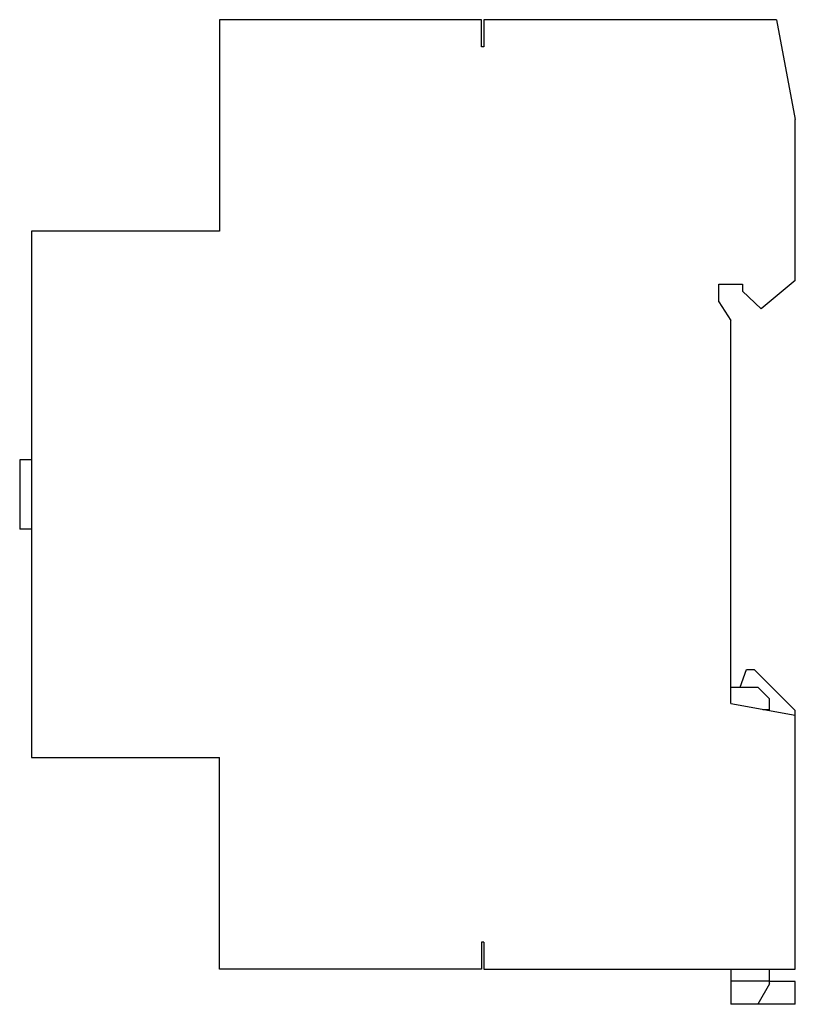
# Model space of a CAD drawing. Header units: millimetres. Extents: x 9.4 to 75.4, y 17.1 to 100.9.
import ezdxf

# ---------------------------------------------------------------- set-up
doc = ezdxf.new("R2010")
doc.units = ezdxf.units.MM
doc.header["$LTSCALE"] = 7.691281
doc.layers.get('0').update_dxf_attribs({"linetype": 'CONTINUOUS'})

msp = doc.modelspace()

# ---------------------------------------------------------------- linework, layer by layer
at = {"color": 7, "linetype": 'Continuous'}
for p, q in [((26.436, 100.896), (26.436, 82.896)), ((48.736, 100.896), (26.436, 100.896)), ((48.736, 98.596), (48.736, 100.896)), ((48.936, 100.896), (48.936, 98.596)), ((73.836, 100.896), (48.936, 100.896)), ((73.836, 100.896), (75.436, 92.396)), ((48.936, 98.596), (48.736, 98.596)), ((75.436, 78.696), (75.436, 92.396)), ((10.436, 82.896), (10.436, 38.096)), ((26.436, 82.896), (10.436, 82.896)), ((68.936, 78.396), (70.936, 78.396)), ((68.936, 76.896), (68.936, 78.396)), ((70.936, 78.396), (70.936, 77.796)), ((75.436, 78.696), (72.536, 76.296)), ((72.536, 76.296), (70.936, 77.796)), ((68.936, 76.896), (69.936, 75.296)), ((69.936, 42.696), (69.936, 75.296)), ((10.436, 63.446), (9.436, 63.446)), ((9.436, 63.445), (9.436, 57.546)), ((10.436, 57.546), (9.436, 57.546)), ((70.736, 44.096), (71.282, 45.596)), ((71.282, 45.596), (71.936, 45.596)), ((71.936, 45.596), (75.436, 42.096)), ((69.936, 44.096), (72.236, 44.096)), ((72.236, 44.096), (73.236, 43.096)), ((73.236, 42.096), (73.236, 43.096)), ((69.936, 42.696), (75.436, 41.696)), ((72.675, 42.198), (73.236, 42.198)), ((75.436, 20.096), (75.436, 42.096)), ((10.436, 38.096), (26.436, 38.096)), ((26.436, 20.096), (26.436, 38.096)), ((48.936, 22.396), (48.736, 22.396)), ((48.736, 22.396), (48.736, 20.096)), ((48.936, 22.396), (48.936, 20.096)), ((48.736, 20.096), (26.436, 20.096)), ((48.936, 20.096), (75.436, 20.096)), ((69.936, 20.096), (69.936, 17.096)), ((73.236, 18.828), (73.236, 20.096)), ((69.936, 19.096), (73.236, 19.096)), ((73.236, 18.828), (72.236, 17.096)), ((75.436, 19.037), (73.236, 19.037)), ((75.436, 17.096), (75.436, 19.037)), ((75.436, 17.096), (69.936, 17.096))]:
    msp.add_line(p, q, dxfattribs=at)

doc.saveas('drawing.dxf')
